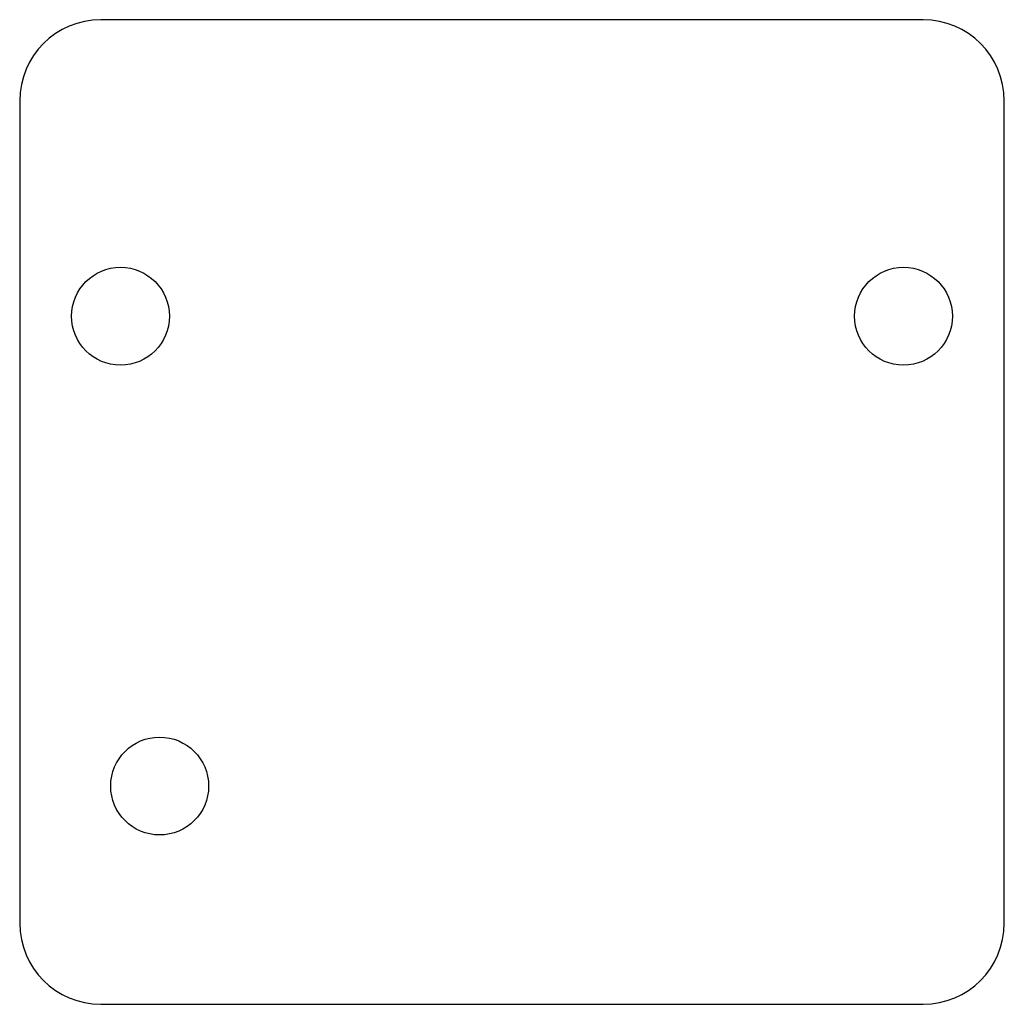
# Model space of a CAD drawing. Header units: millimetres. Extents: x -25.1 to 25.1, y -25.1 to 25.1.
import ezdxf

# ---------------------------------------------------------------- set-up
doc = ezdxf.new("R2010")
doc.units = ezdxf.units.MM

msp = doc.modelspace()

# ---------------------------------------------------------------- linework, layer by layer
at = {"layer": 'HOLES'}
for centre in [(-20, 10), (20, 10)]:
    msp.add_circle(centre, 2.5, dxfattribs=at)
at = {"layer": 'OUTLINE'}
for p, q in [((21, 25.15), (-21, 25.15)), ((-25.15, 21), (-25.15, -21)), ((25.15, -21), (25.15, 21)), ((-21, -25.15), (21, -25.15))]:
    msp.add_line(p, q, dxfattribs=at)
for centre, start, end in [((-21, 21), 90, 180), ((21, 21), 0, 90), ((-21, -21), 180, 270), ((21, -21), 270, 360)]:
    msp.add_arc(centre, 4.15, start, end, dxfattribs=at)
at = {"layer": 'TAP_DRILL'}
msp.add_circle((-18, -14), 2.5, dxfattribs=at)

doc.saveas('drawing.dxf')
